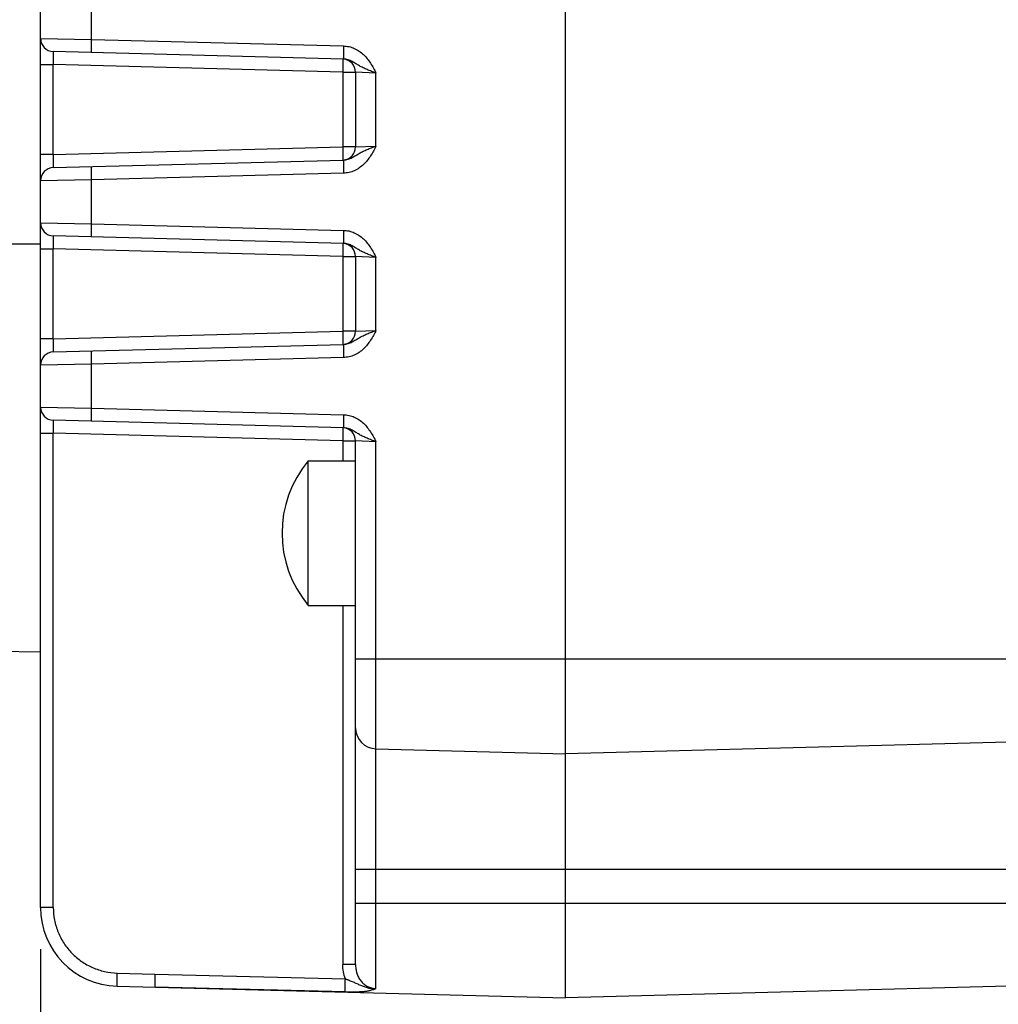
# Model space of a CAD drawing. Header units: inches. Extents: x 0 to 34, y 0 to 22.
# Tile 18 of 50: x 13.1 to 14.6, y 6.4 to 7.9. Entities that reach past the tile are written whole.
import ezdxf
from ezdxf.enums import TextEntityAlignment as Align

# ---------------------------------------------------------------- set-up
doc = ezdxf.new("R2010")
doc.units = ezdxf.units.IN
doc.header["$LTSCALE"] = 1.87
doc.header["$MEASUREMENT"] = 0
doc.layers.get('0').update_dxf_attribs({"linetype": 'CONTINUOUS'})
doc.layers.add('DIMENSIONS', color=7, linetype='CONTINUOUS')
doc.styles.get("Standard").update_dxf_attribs({"font": 'txt', "width": 0.8})
doc.styles.add('TEXTSTYLE_1', font='gdt', dxfattribs={"width": 0.8})
doc.dimstyles.new('DIMSTYLE_1', dxfattribs={"dimtxt": 0.125, "dimasz": 0.18, "dimexe": 0.18, "dimexo": 0.0625, "dimgap": 0.09, "dimtad": 0, "dimtih": 1, "dimtoh": 1, "dimdec": 1, "dimdsep": 46, "dimtxsty": 'STANDARD', "dimblk": '_FILLED', "dimblk1": '_FILLED', "dimblk2": '_FILLED', "dimcen": 0.09, "dimadec": 0, "dimazin": 0, "dimtp": 0.1, "dimtm": 0.1, "dimtfac": 1, "dimtdec": 1, "dimtofl": 0, "dimtmove": 0, "dimatfit": 3, "dimldrblk": '_FILLED', "dimfxl": 1, "dimtolj": 1, "dimarcsym": 0})
doc.dimstyles.new('DIMSTYLE_4', dxfattribs={"dimtxt": 0.125, "dimasz": 0.18, "dimexe": 0.18, "dimexo": 0.0625, "dimgap": 0.09, "dimtad": 0, "dimtih": 1, "dimtoh": 1, "dimdec": 1, "dimdsep": 46, "dimtxsty": 'STANDARD', "dimblk": '_FILLED', "dimblk1": '_FILLED', "dimblk2": '_FILLED', "dimcen": 0.09, "dimadec": 0, "dimazin": 0, "dimtol": 1, "dimtp": 1, "dimtm": 1, "dimtfac": 1, "dimtdec": 1, "dimtofl": 0, "dimtmove": 0, "dimatfit": 3, "dimldrblk": '_FILLED', "dimfxl": 1, "dimtolj": 1, "dimarcsym": 0})

# ---------------------------------------------------------------- blocks, each defined once
blk = doc.blocks.new('_FILLED')
at = {"color": 0, "linetype": 'BYBLOCK'}
blk.add_solid([(0, 0), (-1, 0.1736), (-1, -0.1736)], dxfattribs=at)
blk = doc.blocks.new('*D10')
at = {"layer": 'DIMENSIONS', "color": 2, "linetype": 'CONTINUOUS'}
for p, q in [((13.1138, 6.5069), (13.1138, 4.0588)), ((16.4603, 6.4147), (16.4603, 4.0588)), ((13.1138, 4.1838), (13.9162, 4.1838)), ((16.4603, 4.1838), (15.6579, 4.1838))]:
    blk.add_line(p, q, dxfattribs=at)
at = {"layer": 'DIMENSIONS', "color": 2, "linetype": 'CONTINUOUS', "xscale": 0.18, "yscale": 0.18, "zscale": 0.18, "rotation": 180}
blk.add_blockref('_FILLED', (13.1138, 4.1838), dxfattribs=at)
at = {"layer": 'DIMENSIONS', "color": 2, "linetype": 'CONTINUOUS', "xscale": 0.18, "yscale": 0.18, "zscale": 0.18}
blk.add_blockref('_FILLED', (16.4603, 4.1838), dxfattribs=at)
at = {"layer": 'DIMENSIONS', "color": 2, "linetype": 'CONTINUOUS', "style": 'TEXTSTYLE_1'}
for p in [(14.2516, 4.1213), (15.1225, 4.1213)]:
    blk.add_text('`', height=0.125, dxfattribs=at).set_placement(p, align=Align.CENTER)
at = {"layer": 'DIMENSIONS', "color": 2, "linetype": 'CONTINUOUS', "width": 0.8}
for s, p in [('[', (14.5996, 4.1213)), (']', (15.5454, 4.1213)), ('85', (14.0787, 4.1213)), ('1', (14.3746, 4.1213)), ('3.35', (14.8496, 4.1213)), ('.03', (15.3454, 4.1213))]:
    blk.add_text(s, height=0.125, dxfattribs=at).set_placement(p, align=Align.CENTER)
blk = doc.blocks.new('*D19')
at = {"layer": 'DIMENSIONS', "color": 2, "linetype": 'CONTINUOUS'}
for p, q in [((12.4608, 6.9259), (12.4608, 4.8088)), ((13.1138, 6.5069), (13.1138, 4.8088)), ((12.4608, 4.9338), (11.9173, 4.9338)), ((13.1138, 4.9338), (13.4738, 4.9338))]:
    blk.add_line(p, q, dxfattribs=at)
at = {"layer": 'DIMENSIONS', "color": 2, "linetype": 'CONTINUOUS', "xscale": 0.18, "yscale": 0.18, "zscale": 0.18}
blk.add_blockref('_FILLED', (12.4608, 4.9338), dxfattribs=at)
at = {"layer": 'DIMENSIONS', "color": 2, "linetype": 'CONTINUOUS', "xscale": 0.18, "yscale": 0.18, "zscale": 0.18, "rotation": 180}
blk.add_blockref('_FILLED', (13.1138, 4.9338), dxfattribs=at)
at = {"layer": 'DIMENSIONS', "color": 2, "linetype": 'CONTINUOUS', "insert": (11.8548, 4.9963), "char_height": 0.125, "width": 1.025, "attachment_point": 3, "line_spacing_factor": 0.9}
blk.add_mtext('16.6{\\Ftxt.shx;\\W1.000000;\\H0.125000; }[.65]\\PENCODER', dxfattribs=at)

msp = doc.modelspace()

# ---------------------------------------------------------------- linework, layer by layer
at = {"color": 7, "linetype": 'CONTINUOUS'}
for p, q in [((13.9012, 6.4338), (13.9012, 9.7371)), ((13.1138, 6.5694), (13.1138, 8.7209)), ((13.1905, 7.8711), (13.1905, 7.937)), ((13.1138, 7.8726), (13.1905, 7.8711)), ((13.1905, 7.8711), (13.5682, 7.8612)), ((13.5682, 7.8415), (13.133, 7.8529)), ((13.1138, 7.8332), (13.133, 7.8332)), ((13.133, 7.6984), (13.133, 7.8332)), ((13.5671, 7.8218), (13.133, 7.8332)), ((13.5671, 7.8218), (13.5671, 7.7098)), ((13.5671, 7.8218), (13.5863, 7.8218)), ((13.5863, 7.8218), (13.5863, 7.7098)), ((13.6169, 7.8205), (13.5863, 7.8218)), ((13.6169, 7.7111), (13.6169, 7.8205)), ((13.133, 7.6984), (13.5671, 7.7098)), ((13.5863, 7.7098), (13.5671, 7.7098)), ((13.5863, 7.7098), (13.6169, 7.7111)), ((13.133, 7.6984), (13.1138, 7.6984)), ((13.133, 7.6787), (13.5682, 7.6901)), ((13.5682, 7.6704), (13.1905, 7.6605)), ((13.1905, 7.6605), (13.1138, 7.659)), ((13.1905, 7.5946), (13.1905, 7.6605)), ((13.1138, 7.5961), (13.1905, 7.5946)), ((13.1905, 7.5946), (13.5682, 7.5847)), ((13.5682, 7.5651), (13.133, 7.5765)), ((13.1138, 7.5638), (12.4608, 7.5638)), ((13.1138, 7.5568), (13.133, 7.5568)), ((13.133, 7.422), (13.133, 7.5568)), ((13.5671, 7.5454), (13.133, 7.5568)), ((13.5671, 7.5454), (13.5671, 7.4333)), ((13.5671, 7.5454), (13.5863, 7.5454)), ((13.5863, 7.5454), (13.5863, 7.4333)), ((13.6169, 7.5441), (13.5863, 7.5454)), ((13.6169, 7.4346), (13.6169, 7.5441)), ((13.133, 7.422), (13.5671, 7.4333)), ((13.5863, 7.4333), (13.5671, 7.4333)), ((13.5863, 7.4333), (13.6169, 7.4346)), ((13.133, 7.422), (13.1138, 7.422)), ((13.133, 7.4023), (13.5682, 7.4137)), ((13.1905, 7.3841), (13.1138, 7.3826)), ((13.5682, 7.394), (13.1905, 7.3841)), ((13.1905, 7.3182), (13.1905, 7.3841)), ((13.1138, 7.3197), (13.1905, 7.3182)), ((13.1905, 7.3182), (13.5682, 7.3083)), ((13.5682, 7.2887), (13.133, 7.3001)), ((13.1138, 7.2804), (13.133, 7.2804)), ((13.133, 6.5694), (13.133, 7.2804)), ((13.5671, 7.269), (13.133, 7.2804)), ((13.5671, 7.269), (13.5671, 7.239)), ((13.5671, 7.269), (13.5863, 7.269)), ((13.5863, 6.4839), (13.5863, 7.269)), ((13.6169, 7.2677), (13.5863, 7.269)), ((13.6169, 6.4479), (13.6169, 7.2677)), ((13.5154, 7.0224), (13.5154, 7.239)), ((13.5154, 7.239), (13.5863, 7.239)), ((13.5154, 7.0224), (13.5863, 7.0224)), ((13.5671, 7.0224), (13.5671, 6.4839)), ((13.0388, 6.9538), (13.1138, 6.9525)), ((14.8067, 6.9417), (13.5863, 6.9417)), ((14.8067, 6.8236), (13.9012, 6.7999)), ((13.6169, 6.8073), (13.9012, 6.7999)), ((13.5863, 6.6268), (14.8067, 6.6268)), ((14.8067, 6.5756), (13.5863, 6.5756)), ((13.133, 6.5694), (13.1138, 6.5694)), ((13.5863, 6.4839), (13.5671, 6.4839)), ((13.2289, 6.471), (13.2853, 6.4696)), ((13.2853, 6.4696), (13.571, 6.4623)), ((14.8067, 6.4575), (13.9012, 6.4338)), ((13.2289, 6.4514), (13.9012, 6.4338)), ((13.571, 6.4427), (13.2853, 6.4499))]:
    msp.add_line(p, q, dxfattribs=at)
for centre, radius, start, end in [((13.1335, 7.8726), 0.0197, 180, 268.5), ((13.5666, 7.8218), 0.0197, 0, 85.3182), ((13.5666, 7.7098), 0.0197, 274.6816, 360), ((13.1335, 7.659), 0.0197, 91.5, 180), ((13.1335, 7.5961), 0.0197, 180, 268.5), ((13.5666, 7.5454), 0.0197, 0, 85.3182), ((13.5666, 7.4333), 0.0197, 274.6816, 360), ((13.1335, 7.3826), 0.0197, 91.5, 180), ((13.1335, 7.3197), 0.0197, 180, 268.5), ((13.5666, 7.269), 0.0197, 0, 85.3182), ((13.6446, 7.1307), 0.1686, 140.0338, 219.9662), ((13.6178, 6.8388), 0.0315, 180, 268.5), ((13.2319, 6.5694), 0.1181, 180, 268.5)]:
    msp.add_arc(centre, radius, start, end, dxfattribs=at)
for points, knots in [([(13.1905, 7.8514), (13.1905, 7.8514), (13.1905, 7.8514), (13.1905, 7.8515), (13.1904, 7.8516), (13.1904, 7.8518), (13.1904, 7.8522), (13.1904, 7.8528), (13.1903, 7.8536), (13.1903, 7.8547), (13.1903, 7.8558), (13.1903, 7.8572), (13.1903, 7.8587), (13.1903, 7.8609), (13.1904, 7.8639), (13.1904, 7.8674), (13.1905, 7.8699), (13.1905, 7.8711)], [0, 0, 0, 0, 0.001543, 0.004845, 0.010206, 0.017742, 0.039688, 0.071316, 0.113024, 0.164413, 0.224882, 0.293827, 0.370492, 0.453508, 0.632373, 0.818096, 1, 1, 1, 1]), ([(13.5682, 7.8612), (13.5682, 7.86), (13.5681, 7.8576), (13.568, 7.854), (13.568, 7.851), (13.568, 7.8488), (13.568, 7.8473), (13.568, 7.8459), (13.568, 7.8448), (13.568, 7.8437), (13.568, 7.8429), (13.5681, 7.8423), (13.5681, 7.8419), (13.5681, 7.8417), (13.5682, 7.8416), (13.5682, 7.8415), (13.5682, 7.8415), (13.5682, 7.8415)], [0, 0, 0, 0, 0.181898, 0.367629, 0.546495, 0.629469, 0.706178, 0.775321, 0.835925, 0.887192, 0.928689, 0.960223, 0.982179, 0.98974, 0.995127, 0.99845, 1, 1, 1, 1]), ([(13.5682, 7.8612), (13.571, 7.8611), (13.5766, 7.8604), (13.5845, 7.8577), (13.5919, 7.8536), (13.5984, 7.8483), (13.6041, 7.8421), (13.6089, 7.8352), (13.6131, 7.828), (13.6157, 7.823), (13.6169, 7.8205)], [0, 0, 0, 0, 0.124897, 0.249814, 0.37476, 0.49974, 0.624757, 0.749811, 0.874899, 1, 1, 1, 1]), ([(13.133, 7.8529), (13.133, 7.8529), (13.133, 7.8528), (13.133, 7.8528), (13.1329, 7.8527), (13.1329, 7.8524), (13.1329, 7.852), (13.1328, 7.8513), (13.1328, 7.8505), (13.1328, 7.8495), (13.1328, 7.8484), (13.1328, 7.8471), (13.1328, 7.8457), (13.1328, 7.8435), (13.1328, 7.8406), (13.1329, 7.837), (13.133, 7.8345), (13.133, 7.8332)], [0, 0, 0, 0, 0.001691, 0.005456, 0.01153, 0.019945, 0.04377, 0.07677, 0.118656, 0.169036, 0.227432, 0.29328, 0.365945, 0.444725, 0.617536, 0.805039, 1, 1, 1, 1]), ([(13.5671, 7.8415), (13.5671, 7.8415), (13.5671, 7.8415), (13.5672, 7.8414), (13.5672, 7.8413), (13.5672, 7.841), (13.5672, 7.8406), (13.5673, 7.84), (13.5673, 7.8391), (13.5673, 7.8381), (13.5673, 7.837), (13.5673, 7.8357), (13.5673, 7.8343), (13.5673, 7.8321), (13.5673, 7.8293), (13.5672, 7.8256), (13.5671, 7.8231), (13.5671, 7.8218)], [0, 0, 0, 0, 0.001758, 0.005583, 0.011715, 0.020187, 0.044123, 0.077218, 0.119173, 0.169592, 0.227995, 0.293823, 0.366445, 0.445164, 0.617816, 0.805157, 1, 1, 1, 1]), ([(13.6169, 7.8205), (13.6147, 7.8213), (13.6103, 7.823), (13.6038, 7.8256), (13.5977, 7.8283), (13.5921, 7.8313), (13.5867, 7.8346), (13.5811, 7.8379), (13.575, 7.8406), (13.5705, 7.8414), (13.5682, 7.8415)], [0, 0, 0, 0, 0.134726, 0.265516, 0.390183, 0.509295, 0.626059, 0.745616, 0.870326, 1, 1, 1, 1]), ([(13.5671, 7.7098), (13.5671, 7.7085), (13.5672, 7.706), (13.5673, 7.7023), (13.5673, 7.6994), (13.5673, 7.6973), (13.5673, 7.6959), (13.5673, 7.6946), (13.5673, 7.6935), (13.5673, 7.6925), (13.5673, 7.6916), (13.5672, 7.691), (13.5672, 7.6906), (13.5672, 7.6903), (13.5672, 7.6902), (13.5671, 7.6901), (13.5671, 7.6901), (13.5671, 7.6901)], [0, 0, 0, 0, 0.194843, 0.382184, 0.554836, 0.633555, 0.706177, 0.772005, 0.830408, 0.880827, 0.922782, 0.955877, 0.979813, 0.988285, 0.994417, 0.998242, 1, 1, 1, 1]), ([(13.5682, 7.6901), (13.5705, 7.6902), (13.575, 7.691), (13.5811, 7.6937), (13.5867, 7.697), (13.5921, 7.7003), (13.5977, 7.7033), (13.6038, 7.706), (13.6103, 7.7086), (13.6147, 7.7103), (13.6169, 7.7111)], [0, 0, 0, 0, 0.129674, 0.254378, 0.373933, 0.490701, 0.609811, 0.734476, 0.865268, 1, 1, 1, 1]), ([(13.6169, 7.7111), (13.6157, 7.7086), (13.6131, 7.7036), (13.6089, 7.6963), (13.6041, 7.6895), (13.5984, 7.6833), (13.5919, 7.678), (13.5845, 7.6739), (13.5766, 7.6712), (13.571, 7.6705), (13.5682, 7.6704)], [0, 0, 0, 0, 0.125101, 0.250189, 0.375243, 0.50026, 0.62524, 0.750186, 0.875103, 1, 1, 1, 1]), ([(13.133, 7.6984), (13.133, 7.6971), (13.1329, 7.6946), (13.1328, 7.691), (13.1328, 7.6881), (13.1328, 7.6859), (13.1328, 7.6845), (13.1328, 7.6832), (13.1328, 7.6821), (13.1328, 7.6811), (13.1328, 7.6803), (13.1329, 7.6796), (13.1329, 7.6792), (13.1329, 7.6789), (13.133, 7.6788), (13.133, 7.6787), (13.133, 7.6787), (13.133, 7.6787)], [0, 0, 0, 0, 0.194961, 0.382464, 0.555275, 0.634055, 0.70672, 0.772568, 0.830964, 0.881344, 0.92323, 0.95623, 0.980055, 0.98847, 0.994544, 0.998309, 1, 1, 1, 1]), ([(13.1905, 7.6605), (13.1905, 7.6617), (13.1904, 7.6641), (13.1904, 7.6677), (13.1903, 7.6707), (13.1903, 7.6729), (13.1903, 7.6744), (13.1903, 7.6758), (13.1903, 7.6769), (13.1903, 7.6779), (13.1904, 7.6788), (13.1904, 7.6794), (13.1904, 7.6798), (13.1904, 7.68), (13.1905, 7.6801), (13.1905, 7.6802), (13.1905, 7.6802), (13.1905, 7.6802)], [0, 0, 0, 0, 0.181903, 0.367627, 0.546492, 0.629508, 0.706174, 0.775119, 0.835587, 0.886975, 0.928683, 0.960312, 0.982258, 0.989795, 0.995155, 0.998457, 1, 1, 1, 1]), ([(13.5682, 7.6901), (13.5682, 7.6901), (13.5682, 7.6901), (13.5682, 7.69), (13.5681, 7.6899), (13.5681, 7.6897), (13.5681, 7.6893), (13.568, 7.6887), (13.568, 7.6878), (13.568, 7.6868), (13.568, 7.6856), (13.568, 7.6843), (13.568, 7.6828), (13.568, 7.6806), (13.568, 7.6776), (13.5681, 7.674), (13.5682, 7.6716), (13.5682, 7.6704)], [0, 0, 0, 0, 0.00155, 0.004873, 0.01026, 0.017821, 0.039777, 0.071311, 0.112808, 0.164075, 0.224679, 0.293822, 0.370531, 0.453505, 0.632371, 0.818102, 1, 1, 1, 1]), ([(13.1905, 7.575), (13.1905, 7.575), (13.1905, 7.575), (13.1905, 7.5751), (13.1904, 7.5752), (13.1904, 7.5754), (13.1904, 7.5758), (13.1904, 7.5764), (13.1903, 7.5772), (13.1903, 7.5782), (13.1903, 7.5794), (13.1903, 7.5808), (13.1903, 7.5823), (13.1903, 7.5845), (13.1904, 7.5874), (13.1904, 7.591), (13.1905, 7.5934), (13.1905, 7.5946)], [0, 0, 0, 0, 0.001543, 0.004845, 0.010206, 0.017742, 0.039688, 0.071316, 0.113024, 0.164413, 0.224882, 0.293827, 0.370492, 0.453508, 0.632373, 0.818096, 1, 1, 1, 1]), ([(13.133, 7.5765), (13.133, 7.5765), (13.133, 7.5764), (13.133, 7.5764), (13.1329, 7.5762), (13.1329, 7.576), (13.1329, 7.5756), (13.1328, 7.5749), (13.1328, 7.5741), (13.1328, 7.5731), (13.1328, 7.572), (13.1328, 7.5707), (13.1328, 7.5692), (13.1328, 7.5671), (13.1328, 7.5642), (13.1329, 7.5606), (13.133, 7.5581), (13.133, 7.5568)], [0, 0, 0, 0, 0.001691, 0.005456, 0.01153, 0.019945, 0.04377, 0.07677, 0.118656, 0.169036, 0.227432, 0.29328, 0.365945, 0.444725, 0.617536, 0.805039, 1, 1, 1, 1]), ([(13.5682, 7.5847), (13.5682, 7.5835), (13.5681, 7.581), (13.568, 7.5773), (13.568, 7.5744), (13.568, 7.5723), (13.568, 7.5709), (13.568, 7.5696), (13.568, 7.5684), (13.568, 7.5675), (13.568, 7.5666), (13.5681, 7.566), (13.5681, 7.5655), (13.5681, 7.5652), (13.5682, 7.5651), (13.5682, 7.5651), (13.5682, 7.5651)], [0, 0, 0, 0, 0.194803, 0.382109, 0.554727, 0.63343, 0.706038, 0.771853, 0.830245, 0.880654, 0.922607, 0.955708, 0.979622, 0.994181, 0.998026, 1, 1, 1, 1]), ([(13.5682, 7.5847), (13.571, 7.5847), (13.5766, 7.584), (13.5845, 7.5813), (13.5919, 7.5772), (13.5984, 7.5719), (13.6041, 7.5657), (13.6089, 7.5588), (13.6131, 7.5516), (13.6157, 7.5466), (13.6169, 7.5441)], [0, 0, 0, 0, 0.124897, 0.249814, 0.37476, 0.49974, 0.624757, 0.749811, 0.874899, 1, 1, 1, 1]), ([(13.5671, 7.5651), (13.5671, 7.5651), (13.5671, 7.5651), (13.5672, 7.565), (13.5672, 7.5649), (13.5672, 7.5646), (13.5672, 7.5642), (13.5673, 7.5635), (13.5673, 7.5627), (13.5673, 7.5617), (13.5673, 7.5606), (13.5673, 7.5593), (13.5673, 7.5579), (13.5673, 7.5557), (13.5673, 7.5529), (13.5672, 7.5492), (13.5671, 7.5467), (13.5671, 7.5454)], [0, 0, 0, 0, 0.001758, 0.005583, 0.011715, 0.020187, 0.044123, 0.077218, 0.119173, 0.169592, 0.227995, 0.293823, 0.366445, 0.445164, 0.617816, 0.805157, 1, 1, 1, 1]), ([(13.6169, 7.5441), (13.6147, 7.5449), (13.6103, 7.5466), (13.6038, 7.5492), (13.5977, 7.5519), (13.5921, 7.5549), (13.5867, 7.5582), (13.5811, 7.5615), (13.575, 7.5642), (13.5705, 7.565), (13.5682, 7.5651)], [0, 0, 0, 0, 0.134726, 0.265516, 0.390183, 0.509295, 0.626059, 0.745616, 0.870326, 1, 1, 1, 1]), ([(13.5671, 7.4333), (13.5671, 7.4321), (13.5672, 7.4296), (13.5673, 7.4259), (13.5673, 7.423), (13.5673, 7.4209), (13.5673, 7.4195), (13.5673, 7.4182), (13.5673, 7.417), (13.5673, 7.416), (13.5673, 7.4152), (13.5672, 7.4146), (13.5672, 7.4141), (13.5672, 7.4139), (13.5672, 7.4138), (13.5671, 7.4137), (13.5671, 7.4137), (13.5671, 7.4137)], [0, 0, 0, 0, 0.194843, 0.382184, 0.554836, 0.633555, 0.706177, 0.772005, 0.830408, 0.880827, 0.922782, 0.955877, 0.979813, 0.988285, 0.994417, 0.998242, 1, 1, 1, 1]), ([(13.5682, 7.4137), (13.5705, 7.4138), (13.575, 7.4146), (13.5811, 7.4173), (13.5867, 7.4206), (13.5921, 7.4238), (13.5977, 7.4269), (13.6038, 7.4296), (13.6103, 7.4322), (13.6147, 7.4338), (13.6169, 7.4346)], [0, 0, 0, 0, 0.129674, 0.254378, 0.373933, 0.490701, 0.609811, 0.734476, 0.865268, 1, 1, 1, 1]), ([(13.6169, 7.4346), (13.6157, 7.4321), (13.6131, 7.4272), (13.6089, 7.4199), (13.6041, 7.4131), (13.5984, 7.4068), (13.5919, 7.4016), (13.5845, 7.3975), (13.5766, 7.3948), (13.571, 7.3941), (13.5682, 7.394)], [0, 0, 0, 0, 0.125101, 0.250189, 0.375243, 0.50026, 0.62524, 0.750186, 0.875103, 1, 1, 1, 1]), ([(13.133, 7.422), (13.133, 7.4207), (13.1329, 7.4182), (13.1328, 7.4145), (13.1328, 7.4117), (13.1328, 7.4095), (13.1328, 7.4081), (13.1328, 7.4068), (13.1328, 7.4057), (13.1328, 7.4047), (13.1328, 7.4038), (13.1329, 7.4032), (13.1329, 7.4028), (13.1329, 7.4025), (13.133, 7.4024), (13.133, 7.4023), (13.133, 7.4023), (13.133, 7.4023)], [0, 0, 0, 0, 0.194961, 0.382464, 0.555275, 0.634055, 0.70672, 0.772568, 0.830964, 0.881344, 0.92323, 0.95623, 0.980055, 0.98847, 0.994544, 0.998309, 1, 1, 1, 1]), ([(13.5682, 7.4137), (13.5682, 7.4137), (13.5682, 7.4137), (13.5682, 7.4136), (13.5681, 7.4135), (13.5681, 7.4133), (13.5681, 7.4129), (13.568, 7.4122), (13.568, 7.4114), (13.568, 7.4104), (13.568, 7.4092), (13.568, 7.4079), (13.568, 7.4064), (13.568, 7.4041), (13.568, 7.4012), (13.5681, 7.3976), (13.5682, 7.3952), (13.5682, 7.394)], [0, 0, 0, 0, 0.00155, 0.004873, 0.01026, 0.017821, 0.039777, 0.071311, 0.112808, 0.164075, 0.224679, 0.293822, 0.370531, 0.453505, 0.632371, 0.818102, 1, 1, 1, 1]), ([(13.1905, 7.3841), (13.1905, 7.3853), (13.1904, 7.3877), (13.1904, 7.3913), (13.1903, 7.3943), (13.1903, 7.3965), (13.1903, 7.398), (13.1903, 7.3993), (13.1903, 7.4005), (13.1903, 7.4015), (13.1904, 7.4024), (13.1904, 7.403), (13.1904, 7.4034), (13.1904, 7.4036), (13.1905, 7.4037), (13.1905, 7.4038), (13.1905, 7.4038), (13.1905, 7.4038)], [0, 0, 0, 0, 0.181903, 0.367627, 0.546492, 0.629508, 0.706174, 0.77512, 0.835586, 0.886974, 0.928683, 0.960313, 0.982258, 0.989795, 0.995155, 0.998456, 1, 1, 1, 1]), ([(13.1905, 7.2985), (13.1905, 7.2985), (13.1905, 7.2986), (13.1905, 7.2986), (13.1904, 7.2987), (13.1904, 7.299), (13.1904, 7.2994), (13.1904, 7.3), (13.1903, 7.3008), (13.1903, 7.3018), (13.1903, 7.303), (13.1903, 7.3044), (13.1903, 7.3059), (13.1903, 7.3081), (13.1904, 7.311), (13.1904, 7.3146), (13.1905, 7.317), (13.1905, 7.3182)], [0, 0, 0, 0, 0.001543, 0.004845, 0.010205, 0.017742, 0.039688, 0.071317, 0.113025, 0.164413, 0.224881, 0.293826, 0.370492, 0.453508, 0.632373, 0.818097, 1, 1, 1, 1]), ([(13.5682, 7.3083), (13.5682, 7.3071), (13.5681, 7.3047), (13.568, 7.3011), (13.568, 7.2982), (13.568, 7.296), (13.568, 7.2945), (13.568, 7.2931), (13.568, 7.2919), (13.568, 7.2909), (13.568, 7.2901), (13.5681, 7.2895), (13.5681, 7.2891), (13.5681, 7.2889), (13.5682, 7.2887), (13.5682, 7.2887), (13.5682, 7.2887), (13.5682, 7.2887)], [0, 0, 0, 0, 0.181898, 0.367629, 0.546495, 0.629469, 0.706178, 0.775321, 0.835925, 0.887192, 0.928689, 0.960223, 0.982179, 0.98974, 0.995127, 0.99845, 1, 1, 1, 1]), ([(13.5682, 7.3083), (13.571, 7.3083), (13.5766, 7.3075), (13.5845, 7.3049), (13.5919, 7.3008), (13.5984, 7.2955), (13.6041, 7.2893), (13.6089, 7.2824), (13.6131, 7.2752), (13.6157, 7.2702), (13.6169, 7.2677)], [0, 0, 0, 0, 0.124897, 0.249814, 0.37476, 0.49974, 0.624757, 0.749811, 0.874899, 1, 1, 1, 1]), ([(13.133, 7.3001), (13.133, 7.3001), (13.133, 7.3), (13.133, 7.2999), (13.1329, 7.2998), (13.1329, 7.2996), (13.1329, 7.2991), (13.1328, 7.2985), (13.1328, 7.2977), (13.1328, 7.2967), (13.1328, 7.2955), (13.1328, 7.2942), (13.1328, 7.2928), (13.1328, 7.2907), (13.1328, 7.2878), (13.1329, 7.2842), (13.133, 7.2817), (13.133, 7.2804)], [0, 0, 0, 0, 0.001691, 0.005456, 0.01153, 0.019945, 0.04377, 0.07677, 0.118656, 0.169036, 0.227432, 0.29328, 0.365945, 0.444725, 0.617536, 0.805039, 1, 1, 1, 1]), ([(13.5671, 7.2887), (13.5671, 7.2887), (13.5671, 7.2886), (13.5672, 7.2886), (13.5672, 7.2885), (13.5672, 7.2882), (13.5672, 7.2878), (13.5673, 7.2871), (13.5673, 7.2863), (13.5673, 7.2853), (13.5673, 7.2842), (13.5673, 7.2829), (13.5673, 7.2814), (13.5673, 7.2793), (13.5673, 7.2764), (13.5672, 7.2728), (13.5671, 7.2703), (13.5671, 7.269)], [0, 0, 0, 0, 0.001758, 0.005583, 0.011715, 0.020187, 0.044123, 0.077218, 0.119173, 0.169592, 0.227995, 0.293823, 0.366445, 0.445164, 0.617816, 0.805157, 1, 1, 1, 1]), ([(13.6169, 7.2677), (13.6147, 7.2685), (13.6103, 7.2702), (13.6038, 7.2728), (13.5977, 7.2755), (13.5921, 7.2785), (13.5867, 7.2818), (13.5811, 7.2851), (13.575, 7.2878), (13.5705, 7.2886), (13.5682, 7.2887)], [0, 0, 0, 0, 0.134726, 0.265516, 0.390183, 0.509295, 0.626059, 0.745616, 0.870326, 1, 1, 1, 1]), ([(13.133, 6.5694), (13.133, 6.5631), (13.1342, 6.5504), (13.1397, 6.5321), (13.1486, 6.5152), (13.1605, 6.5003), (13.1751, 6.488), (13.1917, 6.4787), (13.2099, 6.4728), (13.2225, 6.4712), (13.2289, 6.471)], [0, 0, 0, 0, 0.125012, 0.25, 0.374997, 0.5, 0.625003, 0.75, 0.874988, 1, 1, 1, 1]), ([(13.571, 6.4623), (13.5697, 6.4658), (13.5677, 6.4729), (13.5671, 6.4802), (13.5671, 6.4839)], [0, 0, 0, 0, 0.499948, 1, 1, 1, 1]), ([(13.5863, 6.4839), (13.5863, 6.4818), (13.5866, 6.4774), (13.5879, 6.471), (13.5904, 6.4649), (13.5939, 6.4593), (13.5985, 6.4546), (13.6041, 6.4509), (13.6103, 6.4485), (13.6147, 6.4479), (13.6169, 6.4479)], [0, 0, 0, 0, 0.123315, 0.247362, 0.372015, 0.49718, 0.62269, 0.748414, 0.87422, 1, 1, 1, 1]), ([(13.2289, 6.4514), (13.2288, 6.4514), (13.2288, 6.4514), (13.2288, 6.4515), (13.2288, 6.4516), (13.2288, 6.4518), (13.2287, 6.4522), (13.2287, 6.4528), (13.2287, 6.4536), (13.2287, 6.4546), (13.2286, 6.4558), (13.2286, 6.4572), (13.2286, 6.4587), (13.2287, 6.4609), (13.2287, 6.4639), (13.2288, 6.4674), (13.2288, 6.4699), (13.2289, 6.471)], [0, 0, 0, 0, 0.001544, 0.004846, 0.010208, 0.017745, 0.039692, 0.071316, 0.113015, 0.164394, 0.224862, 0.293826, 0.370528, 0.453565, 0.632373, 0.818083, 1, 1, 1, 1]), ([(13.2853, 6.4696), (13.2853, 6.4683), (13.2852, 6.4658), (13.2852, 6.4621), (13.2851, 6.4593), (13.2851, 6.4571), (13.2851, 6.4557), (13.2851, 6.4544), (13.2851, 6.4533), (13.2851, 6.4523), (13.2852, 6.4515), (13.2852, 6.4508), (13.2852, 6.4504), (13.2852, 6.4501), (13.2853, 6.45), (13.2853, 6.4499), (13.2853, 6.4499), (13.2853, 6.4499)], [0, 0, 0, 0, 0.19484, 0.382186, 0.554801, 0.63354, 0.706181, 0.771977, 0.83036, 0.880804, 0.922787, 0.955845, 0.979755, 0.988235, 0.994387, 0.998234, 1, 1, 1, 1]), ([(13.571, 6.4427), (13.571, 6.4428), (13.571, 6.443), (13.5709, 6.4433), (13.5709, 6.4439), (13.5709, 6.4446), (13.5709, 6.4455), (13.5708, 6.4469), (13.5708, 6.449), (13.5708, 6.4519), (13.5709, 6.4552), (13.5709, 6.4587), (13.571, 6.4611), (13.571, 6.4623)], [0, 0, 0, 0, 0.010923, 0.030448, 0.058444, 0.094721, 0.139033, 0.190939, 0.31557, 0.464397, 0.632049, 0.812718, 1, 1, 1, 1]), ([(13.571, 6.4623), (13.5715, 6.4622), (13.5725, 6.4618), (13.574, 6.4613), (13.5755, 6.4607), (13.5774, 6.46), (13.5798, 6.459), (13.5836, 6.4574), (13.5881, 6.4553), (13.5936, 6.4528), (13.5992, 6.4506), (13.6049, 6.4488), (13.6109, 6.4478), (13.6149, 6.4478), (13.6169, 6.4479)], [0, 0, 0, 0, 0.032729, 0.065365, 0.097849, 0.130154, 0.194168, 0.257363, 0.381825, 0.504904, 0.627666, 0.751057, 0.875108, 1, 1, 1, 1]), ([(13.6169, 6.4479), (13.6144, 6.4465), (13.6101, 6.4449), (13.6038, 6.4437), (13.5982, 6.443), (13.5921, 6.4427), (13.5854, 6.4425), (13.5783, 6.4425), (13.5735, 6.4426), (13.571, 6.4427)], [0, 0, 0, 0, 0.185378, 0.293625, 0.413596, 0.545662, 0.688967, 0.841547, 1, 1, 1, 1])]:
    msp.add_open_spline(points, degree=3, knots=knots, dxfattribs=at)

# ---------------------------------------------------------------- dimensions: what is measured, and where the dimension line sits
at = {"layer": 'DIMENSIONS', "color": 2, "linetype": 'CONTINUOUS'}
dim = msp.add_linear_dim(base=(12.4608, 4.9338), p1=(13.1138, 6.5069), p2=(12.4608, 6.9259), angle=180, text='<>\\PENCODER', dimstyle='DIMSTYLE_1', dxfattribs=at)
dim.commit()
dim.dimension.update_dxf_attribs({"geometry": '*D19', "text_midpoint": (11.0923, 4.8244), "dimtype": 160})
dim = msp.add_linear_dim(base=(13.1138, 4.1838), p1=(16.4603, 6.4147), p2=(13.1138, 6.5069), angle=180, dimstyle='DIMSTYLE_4', dxfattribs=at)
dim.commit()
dim.dimension.update_dxf_attribs({"geometry": '*D10', "text_midpoint": (14.7121, 4.1838), "dimtype": 160})

doc.saveas('drawing.dxf')
